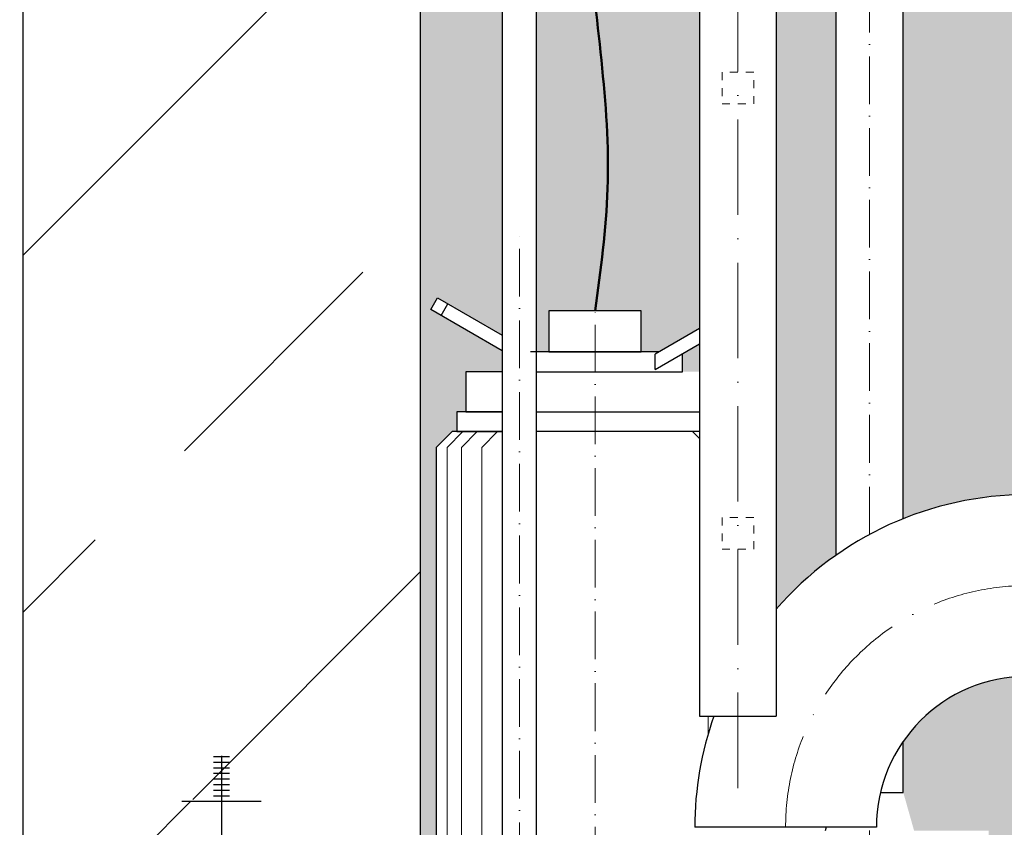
# Model space of a CAD drawing. Header units: millimetres. Extents: x -48448 to 452754, y -13941 to 17062.
# Tile 62 of 256: x 13132 to 13752, y -3715 to -3207. Entities that reach past the tile are written whole.
import ezdxf

# ---------------------------------------------------------------- set-up
doc = ezdxf.new("R2010")
doc.units = ezdxf.units.MM
doc.linetypes.add('ACAD_ISO10W100', pattern=[18, 12, -3, 0, -3])
doc.linetypes.add('JIS_02_1.0', pattern=[2, 1, -1])
doc.layers.add('Bemaßung', color=7, linetype='Continuous', lineweight=13)
doc.dimstyles.new('DIN', dxfattribs={"dimtxt": 2.5, "dimasz": 2.5, "dimexe": 1.25, "dimexo": 0.625, "dimtad": 1, "dimtih": 1, "dimdec": 4, "dimdsep": 46, "dimlunit": 6, "dimtxsty": 'Standard', "dimcen": 2.5, "dimadec": 0, "dimazin": 0, "dimtfac": 1, "dimtdec": 4, "dimtmove": 0, "dimatfit": 3, "dimfxl": 0, "dimtvp": 1, "dimtolj": 1, "dimtzin": 0, "dimarcsym": 0})

# ---------------------------------------------------------------- blocks, each defined once
blk = doc.blocks.new('*D26')
at = {"layer": 'Bemaßung', "color": 0, "lineweight": -2, "transparency": 16777216}
for p, q in [((12433.88293021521, 5202.086197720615), (11880.35893142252, 5202.086197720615)), ((11930.35893142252, -3720.202525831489), (11930.35893142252, 5152.086197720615)), ((12683.88293021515, -3770.202525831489), (11880.35893142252, -3770.202525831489))]:
    blk.add_line(p, q, dxfattribs=at)
at = {"layer": 'Bemaßung', "color": 0, "transparency": 16777216}
for points in [[(11922.02559808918, 5152.086197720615), (11938.69226475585, 5152.086197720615), (11930.35893142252, 5202.086197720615)], [(11922.02559808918, -3720.202525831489), (11938.69226475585, -3720.202525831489), (11930.35893142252, -3770.202525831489)]]:
    blk.add_solid(points, dxfattribs=at)
at = {"layer": 'DEFPOINTS', "color": 0, "transparency": 16777216}
for p in [(11930.35893142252, 5202.086197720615), (13133.88293021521, 5202.086197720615), (13383.88293021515, -3770.20252583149)]:
    blk.add_point(p, dxfattribs=at)
at = {"layer": 'Bemaßung', "color": 0, "transparency": 16777216, "insert": (11822.02559808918, 715.9418359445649), "char_height": 100, "attachment_point": 5, "rotation": 90}
blk.add_mtext('\\A1;10,72', dxfattribs=at)
blk = doc.blocks.new('*D29')
at = {"layer": 'Bemaßung', "color": 0, "lineweight": -2, "transparency": 16777216}
for p, q in [((12688.88293021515, 115.9418359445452), (12223.25052448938, 115.9418359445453)), ((12273.25052448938, 65.94183594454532), (12273.25052448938, -3720.202525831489)), ((12683.88293021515, -3770.202525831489), (12223.25052448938, -3770.202525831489))]:
    blk.add_line(p, q, dxfattribs=at)
at = {"layer": 'Bemaßung', "color": 0, "transparency": 16777216}
for points in [[(12264.91719115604, 65.94183594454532), (12281.58385782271, 65.94183594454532), (12273.25052448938, 115.9418359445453)], [(12264.91719115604, -3720.202525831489), (12281.58385782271, -3720.202525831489), (12273.25052448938, -3770.202525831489)]]:
    blk.add_solid(points, dxfattribs=at)
at = {"layer": 'DEFPOINTS', "color": 0, "transparency": 16777216}
for p in [(13388.88293021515, 115.941835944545), (12273.25052448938, -3770.202525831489), (13383.88293021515, -3770.20252583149)]:
    blk.add_point(p, dxfattribs=at)
at = {"layer": 'Bemaßung', "color": 0, "transparency": 16777216, "insert": (12164.91719115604, -1827.13034494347), "char_height": 100, "attachment_point": 5, "rotation": 90}
blk.add_mtext('\\A1;4,86', dxfattribs=at)

msp = doc.modelspace()

# ---------------------------------------------------------------- hatches: boundary and pattern name
h = msp.add_hatch()
h.set_pattern_fill('ANSI33', color=256, scale=50)
h.set_pattern_definition([(45, (-26299.61749887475, 0), (-224.5064030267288, 224.5064030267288), []), (45, (-26075.11099887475, 0), (-224.5064030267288, 224.5064030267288), [158.75, -79.375])])
h.paths.add_polyline_path([(15183.88293021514, -2152.069021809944), (15158.88293021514, -2152.069021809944), (15158.88293021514, -2155.588926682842), (15163.88293021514, -2155.588926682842)], flags=16)
h.paths.add_polyline_path([(14833.88293021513, -2152.069021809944), (14808.88293021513, -2152.069021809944), (14808.88293021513, -2155.588926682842), (14813.88293021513, -2155.588926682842)], flags=16)
h.paths.add_polyline_path([(14808.88293021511, -3698.708484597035), (14808.88293021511, -3695.188579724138), (14803.88293021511, -3695.188579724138), (14783.88293021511, -3698.708484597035)], flags=16)
h.paths.add_polyline_path([(15255.82466911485, -3905.36756811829), (14933.88293021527, -3905.36756811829), (14933.88293021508, -3770.202525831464), (14819.23546252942, -3770.202525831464, -1), (14798.5303979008, -3770.202525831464), (14683.88293021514, -3770.202525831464), (13883.88293021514, -3770.202525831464), (13883.88293021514, -3970.202525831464), (13383.88293021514, -3970.202525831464), (13383.88293021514, -3770.202525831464), (13269.23546252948, -3770.202525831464, -1), (13248.53039790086, -3770.202525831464), (13133.8829302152, -3770.202525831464), (13133.8829302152, -4270.202525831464), (14890.98971140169, -4270.202525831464)])
h.paths.add_polyline_path([(14808.88293021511, -3841.696567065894), (14808.88293021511, -3845.216471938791), (14813.88293021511, -3845.216471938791), (14833.88293021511, -3841.696567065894)], flags=16)
h.paths.add_polyline_path([(13283.88293021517, -3841.696567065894), (13258.88293021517, -3841.696567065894), (13258.88293021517, -3845.216471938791), (13263.88293021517, -3845.216471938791)], flags=16)
h.paths.add_polyline_path([(16024.2338346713, -3494.999753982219), (16493.22585296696, -3479.869458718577), (16486.58119211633, -3273.905672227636), (16017.58917382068, -3289.035967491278)], flags=25)
edge = h.paths.add_edge_path()
edge.add_line((16955.6852954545, -3872.577230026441), (16955.6852954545, -3578.115524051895))
edge.add_line((16955.6852954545, -3578.115524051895), (14683.88293021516, -3621.938627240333))
edge.add_line((14683.88293021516, -3621.938627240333), (14683.88293021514, -3770.202525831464))
edge.add_line((14683.88293021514, -3770.202525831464), (14798.5303979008, -3770.202525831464))
edge.add_arc((14808.88293021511, -3770.202525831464), 10.35253231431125, 0, 180, ccw=False)
edge.add_line((14819.23546252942, -3770.202525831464), (14933.88293021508, -3770.202525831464))
edge.add_line((14933.88293021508, -3770.202525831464), (14933.88293021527, -3905.36756811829))
edge.add_line((14933.88293021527, -3905.36756811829), (15255.82466911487, -3905.36756811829))
edge.add_line((15255.82466911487, -3905.36756811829), (16955.6852954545, -3872.577230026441))
edge = h.paths.add_edge_path()
edge.add_line((16955.6852954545, -3463.794260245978), (16955.68529545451, -2111.11509883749))
edge.add_line((16955.68529545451, -2111.11509883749), (15344.88293021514, -2030.574980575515))
edge.add_line((15344.88293021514, -2030.574980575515), (15344.88293021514, -2080.574980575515))
edge.add_line((15344.88293021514, -2080.574980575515), (15169.23546252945, -2080.574980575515))
edge.add_arc((15158.88293021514, -2080.574980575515), 10.35253231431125, -180, 0, ccw=False)
edge.add_line((15148.53039790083, -2080.574980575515), (14819.23546252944, -2080.574980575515))
edge.add_arc((14808.88293021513, -2080.574980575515), 10.35253231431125, -180, 0, ccw=False)
edge.add_line((14798.53039790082, -2080.574980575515), (14683.88293021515, -2080.574980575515))
edge.add_line((14683.88293021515, -2080.574980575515), (14683.88293021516, -3507.617363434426))
edge.add_line((14683.88293021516, -3507.617363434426), (16955.6852954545, -3463.794260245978))
h = msp.add_hatch()
h.set_pattern_fill('ANSI33', color=256, scale=50)
h.set_pattern_definition([(45, (-70561.62948107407, 44060.79804128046), (-224.5064030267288, 224.5064030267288), []), (45, (-70337.12298107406, 44060.79804128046), (-224.5064030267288, 224.5064030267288), [158.75, -79.375])])
edge = h.paths.add_edge_path()
edge.add_line((13383.88293021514, -2080.574980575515), (13269.23546252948, -2080.574980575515))
edge.add_arc((13258.88293021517, -2080.574980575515), 10.35253231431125, -180, 0, ccw=False)
edge.add_line((13248.53039790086, -2080.574980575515), (13133.8829302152, -2080.574980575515))
edge.add_line((13133.8829302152, -2080.574980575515), (13133.8829302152, -3770.202525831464))
edge.add_line((13133.8829302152, -3770.202525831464), (13248.53039790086, -3770.202525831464))
edge.add_arc((13258.88293021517, -3770.202525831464), 10.35253231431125, 0, 180, ccw=False)
edge.add_line((13269.23546252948, -3770.202525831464), (13383.88293021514, -3770.202525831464))
edge.add_line((13383.88293021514, -3770.202525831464), (13383.88293021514, -2080.574980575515))
h.paths.add_polyline_path([(13253.88293021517, -2173.188451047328), (13258.88293021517, -2173.188451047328), (13258.88293021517, -2169.668546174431), (13253.88293021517, -2169.668546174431)], flags=16)
h.paths.add_polyline_path([(13258.88293021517, -3698.708484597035), (13258.88293021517, -3695.188579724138), (13253.88293021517, -3695.188579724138), (13233.88293021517, -3698.708484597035)], flags=16)
at = {"layer": 'Bemaßung'}
h = msp.add_hatch(color=254, dxfattribs=at)
h.dxf.hatch_style = 1
edge = h.paths.add_edge_path()
edge.add_spline(control_points=[(13511.56042902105, -2770.202525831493), (13507.81351673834, -2845.546237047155), (13497.63938579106, -2920.81168649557), (13491.86428464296, -2996.052525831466)], knot_values=[395.3288283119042, 395.3288283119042, 395.3288283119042, 395.3288283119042, 621.4842521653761, 621.4842521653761, 621.4842521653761, 621.4842521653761], degree=3, periodic=0)
edge.add_line((13491.86428464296, -2996.052525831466), (13559.73293021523, -2996.052525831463))
edge.add_line((13559.73293021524, -2996.052525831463), (13559.73293021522, -2770.202525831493))
edge.add_line((13559.73293021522, -2770.202525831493), (13511.56042902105, -2770.202525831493))
edge = h.paths.add_edge_path()
edge.add_line((13645.56081709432, -2770.202525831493), (13608.03293021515, -2770.202525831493))
edge.add_line((13608.03293021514, -2770.202525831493), (13608.03293021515, -3577.830013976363))
edge.add_arc((13765.88293021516, -3715.041893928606), 209.150000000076, 125.12001380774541, 139.0010402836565, ccw=False)
edge.add_line((13645.56081709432, -3543.967899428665), (13645.56081709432, -2770.202525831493))
edge = h.paths.add_edge_path()
edge.add_line((13952.88293021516, -2770.202525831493), (13687.96081709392, -2770.202525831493))
edge.add_line((13687.96081709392, -2770.202525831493), (13687.9608170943, -3520.949475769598))
edge.add_arc((13765.88293021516, -3715.041893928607), 209.1500000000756, 90.00000000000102, 111.8739370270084, ccw=False)
edge.add_line((13765.88293021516, -3505.891893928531), (13797.88293021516, -3497.541893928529))
edge.add_line((13797.88293021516, -3497.541893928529), (13797.88293021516, -3453.041893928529))
edge.add_line((13797.88293021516, -3453.041893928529), (13817.88293021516, -3453.041893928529))
edge.add_line((13817.88293021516, -3453.041893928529), (13837.88293021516, -3453.041893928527))
edge.add_line((13837.88293021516, -3453.041893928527), (13967.88293021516, -3038.041893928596))
edge.add_line((13967.88293021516, -3038.041893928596), (13947.88293021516, -3038.041893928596))
edge.add_line((13947.88293021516, -3038.041893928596), (13947.88293021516, -2913.041893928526))
edge.add_line((13947.88293021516, -2913.041893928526), (13952.88293021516, -2913.041893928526))
edge.add_line((13952.88293021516, -2913.041893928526), (13952.88293021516, -2770.202525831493))
edge = h.paths.add_edge_path()
edge.add_line((14383.88293021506, -2770.202525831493), (13982.88293021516, -2770.202525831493))
edge.add_line((13982.88293021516, -2770.202525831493), (13982.88293021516, -2913.041893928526))
edge.add_line((13982.88293021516, -2913.041893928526), (13987.88293021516, -2913.041893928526))
edge.add_line((13987.88293021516, -2913.041893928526), (13987.88293021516, -3038.041893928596))
edge.add_line((13987.88293021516, -3038.041893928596), (13967.88293021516, -3038.041893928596))
edge.add_line((13967.88293021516, -3038.041893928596), (14097.88293021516, -3453.041893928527))
edge.add_line((14097.88293021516, -3453.041893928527), (14117.88293021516, -3453.041893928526))
edge.add_line((14117.88293021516, -3453.041893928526), (14137.88293021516, -3453.041893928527))
edge.add_line((14137.88293021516, -3453.041893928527), (14137.88293021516, -3497.541893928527))
edge.add_line((14137.88293021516, -3497.541893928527), (14169.88293021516, -3505.891893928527))
edge.add_line((14169.88293021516, -3505.891893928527), (14192.82272365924, -3505.891893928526))
edge.add_arc((14274.88293021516, -3563.041893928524), 99.99999999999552, 34.85489168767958, 145.1451083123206, ccw=False)
edge.add_line((14356.94313677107, -3505.891893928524), (14379.88293021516, -3505.891893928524))
edge.add_line((14379.88293021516, -3505.891893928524), (14411.88293021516, -3497.541893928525))
edge.add_line((14411.88293021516, -3497.541893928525), (14411.88293021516, -3453.041893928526))
edge.add_line((14411.88293021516, -3453.041893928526), (14431.88293021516, -3453.041893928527))
edge.add_line((14431.88293021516, -3453.041893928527), (14451.88293021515, -3453.041893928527))
edge.add_line((14451.88293021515, -3453.041893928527), (14451.88293021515, -3497.541893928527))
edge.add_line((14451.88293021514, -3497.541893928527), (14483.88293021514, -3505.881262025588))
edge.add_line((14483.88293021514, -3505.881262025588), (14683.88293021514, -3502.023258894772))
edge.add_line((14683.88293021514, -3502.023258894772), (14683.88293021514, -2770.202525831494))
edge.add_line((14683.88293021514, -2770.202525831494), (14583.88281354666, -2770.202525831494))
edge.add_line((14583.88281354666, -2770.202525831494), (14583.88279735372, -3070.535129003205))
edge.add_arc((14533.88283056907, -3023.236854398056), 68.8267641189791, 223.4094697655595, 316.5905302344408, ccw=False)
edge.add_arc((14433.88289699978, -3023.236854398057), 68.8267641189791, 223.409469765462, 316.5905302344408, ccw=False)
edge.add_line((14383.88293021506, -3070.535129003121), (14383.88293021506, -2770.202525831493))
edge = h.paths.add_edge_path()
edge.add_line((14683.88293021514, -3616.344522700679), (14483.88313522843, -3620.202521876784))
edge.add_line((14483.88313522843, -3620.202521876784), (14451.88293021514, -3628.541893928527))
edge.add_line((14451.88293021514, -3628.541893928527), (14451.88293021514, -3673.041893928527))
edge.add_line((14451.88293021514, -3673.041893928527), (14431.88293021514, -3673.041893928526))
edge.add_line((14431.88293021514, -3673.041893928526), (14411.88293021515, -3673.041893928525))
edge.add_line((14411.88293021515, -3673.041893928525), (14411.88293021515, -3628.541893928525))
edge.add_line((14411.88293021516, -3628.541893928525), (14379.88293021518, -3620.19189392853))
edge.add_line((14379.88293021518, -3620.19189392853), (14356.94313677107, -3620.191893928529))
edge.add_arc((14274.88293021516, -3563.041893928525), 99.99999999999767, 214.8548916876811, 325.14510831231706, ccw=False)
edge.add_line((14192.82272365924, -3620.191893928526), (14169.88293021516, -3620.191893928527))
edge.add_line((14169.88293021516, -3620.191893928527), (14137.88293021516, -3628.541893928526))
edge.add_line((14137.88293021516, -3628.541893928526), (14137.88293021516, -3673.041893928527))
edge.add_line((14137.88293021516, -3673.041893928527), (14117.88293021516, -3673.041893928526))
edge.add_line((14117.88293021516, -3673.041893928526), (14097.88293021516, -3673.041893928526))
edge.add_line((14097.88293021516, -3673.041893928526), (13979.38413614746, -3572.773683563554))
edge.add_line((13979.38413614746, -3572.773683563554), (13955.84509797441, -3573.227751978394))
edge.add_line((13955.84509797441, -3573.227751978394), (13837.88293021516, -3673.041893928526))
edge.add_line((13837.88293021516, -3673.041893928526), (13817.88293021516, -3673.041893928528))
edge.add_line((13817.88293021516, -3673.041893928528), (13797.88293021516, -3673.041893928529))
edge.add_line((13797.88293021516, -3673.041893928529), (13797.88293021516, -3628.541893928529))
edge.add_line((13797.88293021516, -3628.541893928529), (13765.88293021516, -3620.191893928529))
edge.add_arc((13765.88293021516, -3715.041893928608), 94.85000000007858, 90, 145.238239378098)
edge.add_line((13687.96081709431, -3660.961705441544), (13687.96081709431, -3693.202525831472))
edge.add_line((13687.96081709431, -3693.202525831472), (13694.76081709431, -3717.202525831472))
edge.add_line((13694.76081709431, -3717.202525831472), (13741.76081709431, -3717.202525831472))
edge.add_line((13741.76081709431, -3717.202525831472), (13741.76081709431, -3733.202525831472))
edge.add_line((13741.76081709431, -3733.202525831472), (13741.76081709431, -3749.202525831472))
edge.add_line((13741.76081709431, -3749.202525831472), (13694.76081709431, -3749.202525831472))
edge.add_line((13694.76081709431, -3749.202525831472), (13687.96081709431, -3773.202525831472))
edge.add_line((13687.96081709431, -3773.202525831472), (13690.91081709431, -3837.202525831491))
edge.add_line((13690.91081709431, -3837.202525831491), (13692.91081709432, -3837.202525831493))
edge.add_line((13692.91081709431, -3837.202525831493), (13692.91081709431, -3852.202525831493))
edge.add_line((13692.91081709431, -3852.202525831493), (13690.91081709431, -3852.202525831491))
edge.add_arc((13609.76081709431, -3852.20252583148), 81.14999999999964, 272.37472012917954, 359.999999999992, ccw=False)
edge.add_arc((13569.25264653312, -3909.202525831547), 50.04489358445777, 328.7480188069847, 331.2378843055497, ccw=False)
edge.add_line((13612.03572237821, -3935.165957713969), (13593.94472851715, -3935.165957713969))
edge.add_line((13593.94472851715, -3935.165957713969), (13593.94472851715, -3940.165957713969))
edge.add_line((13593.94472851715, -3940.165957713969), (13585.89645434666, -3970.202525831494))
edge.add_line((13585.89645434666, -3970.202525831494), (13883.88293021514, -3970.202525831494))
edge.add_line((13883.88293021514, -3970.202525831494), (13883.88293021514, -3770.202525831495))
edge.add_line((13883.88293021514, -3770.202525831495), (14683.88293021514, -3770.202525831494))
edge.add_line((14683.88293021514, -3770.202525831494), (14683.88293021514, -3616.344522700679))
h.paths.add_polyline_path([(13559.73293021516, -3411.04891868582), (13549.08849410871, -3417.194486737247), (13549.08849410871, -3428.586581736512), (13559.73293021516, -3428.586581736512)])
h.paths.add_polyline_path([(13781.83614062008, -3161.67392891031), (13932.94118836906, -3161.67392891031)], flags=16)
h.paths.add_polyline_path([(13435.58433363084, -2996.052525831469), (13435.58433363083, -2770.202525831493), (13383.88293021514, -2770.202525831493), (13383.88293021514, -2960.202525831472), (13389.88293021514, -2960.202525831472), (13389.88293021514, -2996.052525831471)])
h.paths.add_polyline_path([(13457.08433363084, -2770.202525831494), (13457.08433363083, -2996.052525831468), (13491.86428464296, -2996.052525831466), (13491.93216233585, -2995.170796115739), (13492.00043890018, -2994.289064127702), (13492.06911046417, -2993.407329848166), (13492.13817315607, -2992.525593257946), (13492.20762310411, -2991.643854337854), (13492.2774564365, -2990.762113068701), (13492.3476692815, -2989.880369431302), (13492.41825776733, -2988.998623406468), (13492.48921802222, -2988.116874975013), (13492.5605461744, -2987.235124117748), (13492.6322383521, -2986.353370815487), (13492.70429068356, -2985.471615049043), (13492.77669929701, -2984.589856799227), (13492.84946032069, -2983.708096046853), (13492.92256988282, -2982.826332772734), (13492.99602411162, -2981.944566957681), (13493.06981913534, -2981.062798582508), (13493.14395108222, -2980.181027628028), (13493.21841608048, -2979.299254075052), (13493.29321025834, -2978.417477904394), (13493.36832974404, -2977.535699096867), (13493.44377066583, -2976.653917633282), (13493.51952915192, -2975.772133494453), (13493.59560133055, -2974.890346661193), (13493.67198332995, -2974.008557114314), (13493.74867127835, -2973.126764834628), (13493.82566130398, -2972.244969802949), (13493.90294953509, -2971.363172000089), (13493.98053209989, -2970.48137140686), (13494.05840512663, -2969.599568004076), (13494.13656474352, -2968.71776177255), (13494.2150070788, -2967.835952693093), (13494.29372826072, -2966.954140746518), (13494.37272441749, -2966.072325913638), (13494.45199167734, -2965.190508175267), (13494.53152616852, -2964.308687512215), (13494.61132401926, -2963.426863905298), (13494.69138135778, -2962.545037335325), (13494.77169431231, -2961.663207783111), (13494.8522590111, -2960.781375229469), (13494.93307158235, -2959.89953965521), (13495.01412815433, -2959.017701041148), (13495.09542485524, -2958.135859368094), (13495.17695781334, -2957.254014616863), (13495.25872315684, -2956.372166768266), (13495.34071701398, -2955.490315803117), (13495.42293551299, -2954.608461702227), (13495.50537478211, -2953.72660444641), (13495.58803094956, -2952.844744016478), (13495.67090014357, -2951.962880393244), (13495.75397849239, -2951.08101355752), (13495.83726212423, -2950.19914349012), (13495.92074716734, -2949.317270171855), (13496.00442974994, -2948.43539358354), (13496.08830600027, -2947.553513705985), (13496.17237204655, -2946.671630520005), (13496.25662401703, -2945.789744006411), (13496.34105803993, -2944.907854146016), (13496.42567024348, -2944.025960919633), (13496.51045675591, -2943.144064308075), (13496.59541370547, -2942.262164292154), (13496.68053722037, -2941.380260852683), (13496.76582342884, -2940.498353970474), (13496.85126845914, -2939.616443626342), (13496.93686843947, -2938.734529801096), (13497.02261949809, -2937.852612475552), (13497.1085177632, -2936.970691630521), (13497.19455936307, -2936.088767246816), (13497.2807404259, -2935.20683930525), (13497.36705707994, -2934.324907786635), (13497.45350545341, -2933.442972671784), (13497.54008167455, -2932.561033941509), (13497.62678187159, -2931.679091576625), (13497.71360217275, -2930.797145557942), (13497.80053870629, -2929.915195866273), (13497.88758760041, -2929.033242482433), (13497.97474498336, -2928.151285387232), (13498.06200698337, -2927.269324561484), (13498.14936972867, -2926.387359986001), (13498.23682934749, -2925.505391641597), (13498.32438196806, -2924.623419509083), (13498.41202371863, -2923.741443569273), (13498.4997507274, -2922.859463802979), (13498.58755912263, -2921.977480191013), (13498.67544503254, -2921.095492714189), (13498.76340458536, -2920.213501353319), (13498.85143390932, -2919.331506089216), (13498.93952913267, -2918.449506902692), (13499.02768638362, -2917.567503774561), (13499.11590179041, -2916.685496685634), (13499.20417148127, -2915.803485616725), (13499.29249158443, -2914.921470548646), (13499.38085822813, -2914.039451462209), (13499.4692675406, -2913.157428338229), (13499.55771565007, -2912.275401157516), (13499.64619868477, -2911.393369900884), (13499.73471277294, -2910.511334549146), (13499.82325404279, -2909.629295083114), (13499.91181862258, -2908.747251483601), (13500.00040264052, -2907.865203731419), (13500.08900222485, -2906.983151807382), (13500.17761350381, -2906.101095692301), (13500.26623260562, -2905.21903536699), (13500.35485565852, -2904.336970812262), (13500.44347879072, -2903.454902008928), (13500.53209813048, -2902.572828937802), (13500.62070980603, -2901.690751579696), (13500.70930994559, -2900.808669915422), (13500.79789467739, -2899.926583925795), (13500.88646012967, -2899.044493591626), (13500.97500243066, -2898.162398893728), (13501.06351770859, -2897.280299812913), (13501.15200209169, -2896.398196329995), (13501.24045170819, -2895.516088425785), (13501.32886268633, -2894.633976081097), (13501.41723115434, -2893.751859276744), (13501.50555324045, -2892.869737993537), (13501.59382507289, -2891.987612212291), (13501.68204277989, -2891.105481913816), (13501.77020248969, -2890.223347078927), (13501.85830033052, -2889.341207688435), (13501.9463324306, -2888.459063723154), (13502.03429491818, -2887.576915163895), (13502.12218392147, -2886.694761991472), (13502.20999556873, -2885.812604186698), (13502.29772598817, -2884.930441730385), (13502.38537130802, -2884.048274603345), (13502.47292765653, -2883.166102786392), (13502.56039116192, -2882.283926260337), (13502.64775795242, -2881.401745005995), (13502.73502415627, -2880.519559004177), (13502.82218590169, -2879.637368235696), (13502.90923931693, -2878.755172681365), (13502.9961805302, -2877.872972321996), (13503.08300566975, -2876.990767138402), (13503.1697108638, -2876.108557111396), (13503.25629224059, -2875.226342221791), (13503.34274592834, -2874.344122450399), (13503.4290680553, -2873.461897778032), (13503.51525474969, -2872.579668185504), (13503.60130213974, -2871.697433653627), (13503.68720635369, -2870.815194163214), (13503.77296351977, -2869.932949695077), (13503.85856976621, -2869.05070023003), (13503.94402122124, -2868.168445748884), (13504.02931401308, -2867.286186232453), (13504.11444426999, -2866.403921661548), (13504.19940812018, -2865.521652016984), (13504.28420169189, -2864.639377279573), (13504.36882111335, -2863.757097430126), (13504.45326251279, -2862.874812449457), (13504.53752201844, -2861.99252231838), (13504.62159575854, -2861.110227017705), (13504.70547986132, -2860.227926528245), (13504.78917045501, -2859.345620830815), (13504.87266366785, -2858.463309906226), (13504.95595562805, -2857.580993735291), (13505.03904246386, -2856.698672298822), (13505.1219203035, -2855.816345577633), (13505.20458527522, -2854.934013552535), (13505.28703350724, -2854.051676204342), (13505.36926112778, -2853.169333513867), (13505.4512642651, -2852.286985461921), (13505.5330390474, -2851.404632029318), (13505.61458160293, -2850.52227319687), (13505.69588805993, -2849.63990894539), (13505.77695454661, -2848.757539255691), (13505.85777719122, -2847.875164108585), (13505.93835212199, -2846.992783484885), (13506.01867546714, -2846.110397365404), (13506.09874335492, -2845.228005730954), (13506.17855191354, -2844.345608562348), (13506.25809727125, -2843.463205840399), (13506.33737555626, -2842.580797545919), (13506.41638289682, -2841.698383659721), (13506.49511542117, -2840.815964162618), (13506.57356925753, -2839.933539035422), (13506.65174053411, -2839.051108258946), (13506.72962537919, -2838.168671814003), (13506.80721992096, -2837.286229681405), (13506.88452028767, -2836.403781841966), (13506.96152260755, -2835.521328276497), (13507.03822300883, -2834.638868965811), (13507.11461761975, -2833.756403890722), (13507.19070256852, -2832.873933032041), (13507.2664739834, -2831.991456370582), (13507.3419279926, -2831.108973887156), (13507.41706072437, -2830.226485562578), (13507.49186830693, -2829.343991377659), (13507.5663468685, -2828.461491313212), (13507.64049253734, -2827.57898535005), (13507.71430144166, -2826.696473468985), (13507.7877697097, -2825.813955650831), (13507.8608934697, -2824.9314318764), (13507.93366884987, -2824.048902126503), (13508.00609197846, -2823.166366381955), (13508.0781589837, -2822.283824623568), (13508.14986599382, -2821.401276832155), (13508.22120913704, -2820.518722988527), (13508.29218454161, -2819.636163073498), (13508.36278833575, -2818.753597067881), (13508.4330166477, -2817.871024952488), (13508.50286560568, -2816.988446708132), (13508.57233133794, -2816.105862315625), (13508.6414099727, -2815.223271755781), (13508.71009763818, -2814.340675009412), (13508.77839046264, -2813.45807205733), (13508.84628457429, -2812.575462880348), (13508.91377610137, -2811.69284745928), (13508.98086117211, -2810.810225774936), (13509.04753591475, -2809.927597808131), (13509.1137964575, -2809.044963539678), (13509.17963892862, -2808.162322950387), (13509.24505945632, -2807.279676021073), (13509.31005416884, -2806.397022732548), (13509.37461919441, -2805.514363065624), (13509.43875066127, -2804.631697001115), (13509.50244469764, -2803.749024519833), (13509.56569743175, -2802.86634560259), (13509.62850499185, -2801.983660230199), (13509.69086350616, -2801.100968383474), (13509.75276910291, -2800.218270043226), (13509.81421791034, -2799.335565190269), (13509.87520605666, -2798.452853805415), (13509.93572967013, -2797.570135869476), (13509.99578487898, -2796.687411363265), (13510.05536781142, -2795.804680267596), (13510.11447459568, -2794.92194256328), (13510.17310136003, -2794.039198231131), (13510.23124423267, -2793.156447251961), (13510.28889934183, -2792.273689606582), (13510.34606281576, -2791.390925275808), (13510.40273078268, -2790.508154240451), (13510.45889937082, -2789.625376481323), (13510.51456470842, -2788.742591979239), (13510.56972292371, -2787.859800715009), (13510.62437014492, -2786.977002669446), (13510.67850250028, -2786.094197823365), (13510.73211611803, -2785.211386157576), (13510.78520712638, -2784.328567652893), (13510.83777165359, -2783.445742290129), (13510.88980582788, -2782.562910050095), (13510.94130577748, -2781.680070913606), (13510.99226763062, -2780.797224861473), (13511.04268751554, -2779.914371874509), (13511.09256156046, -2779.031511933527), (13511.14188589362, -2778.148645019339), (13511.19065664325, -2777.265771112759), (13511.23886993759, -2776.382890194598), (13511.28652190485, -2775.50000224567), (13511.33360867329, -2774.617107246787), (13511.38012637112, -2773.734205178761), (13511.42607112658, -2772.851296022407), (13511.4714390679, -2771.968379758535), (13511.51622632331, -2771.08545636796), (13511.56042902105, -2770.202525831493)])
h.paths.add_polyline_path([(13457.08433363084, -3044.352525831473), (13457.08433363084, -3415.962647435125), (13464.82960825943, -3415.962647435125), (13464.82960825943, -3390.202525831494), (13493.94472851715, -3390.202525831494), (13494.13099060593, -3388.855039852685), (13494.31716568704, -3387.507552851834), (13494.50316675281, -3386.160063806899), (13494.68890679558, -3384.812571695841), (13494.87429880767, -3383.465075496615), (13495.05925578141, -3382.117574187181), (13495.24369070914, -3380.770066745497), (13495.42751658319, -3379.422552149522), (13495.61064639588, -3378.075029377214), (13495.79299313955, -3376.727497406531), (13495.97446980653, -3375.379955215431), (13496.15498938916, -3374.032401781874), (13496.33446487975, -3372.684836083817), (13496.51280927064, -3371.337257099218), (13496.68993555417, -3369.989663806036), (13496.86575672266, -3368.64205518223), (13497.04018576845, -3367.294430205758), (13497.21313568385, -3365.946787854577), (13497.38451946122, -3364.599127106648), (13497.55425009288, -3363.251446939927), (13497.72224057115, -3361.903746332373), (13497.88840388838, -3360.556024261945), (13498.05265303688, -3359.2082797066), (13498.21490100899, -3357.860511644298), (13498.37506079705, -3356.512719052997), (13498.53304539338, -3355.164900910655), (13498.68876779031, -3353.817056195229), (13498.84214098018, -3352.46918388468), (13498.99307795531, -3351.121282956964), (13499.14149170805, -3349.773352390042), (13499.28729523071, -3348.425391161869), (13499.43040151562, -3347.077398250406), (13499.57072355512, -3345.729372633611), (13499.70817434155, -3344.381313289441), (13499.84266686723, -3343.033219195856), (13499.97411412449, -3341.685089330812), (13500.10242910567, -3340.336922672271), (13500.22752480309, -3338.988718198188), (13500.34931420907, -3337.640474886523), (13500.46771031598, -3336.292191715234), (13500.58262611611, -3334.943867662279), (13500.69397460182, -3333.595501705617), (13500.80166876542, -3332.247092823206), (13500.90562159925, -3330.898639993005), (13501.00574609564, -3329.550142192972), (13501.10195524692, -3328.201598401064), (13501.19416204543, -3326.853007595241), (13501.28227948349, -3325.504368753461), (13501.36622055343, -3324.155680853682), (13501.44589824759, -3322.806942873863), (13501.5212255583, -3321.458153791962), (13501.59211547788, -3320.109312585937), (13501.65848099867, -3318.760418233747), (13501.72023511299, -3317.41146971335), (13501.77729081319, -3316.062466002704), (13501.82956109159, -3314.713406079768), (13501.87695894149, -3313.36428892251), (13501.91942495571, -3312.015113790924), (13501.95699948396, -3310.665880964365), (13501.9897454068, -3309.316590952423), (13502.01772560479, -3307.967244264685), (13502.0410029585, -3306.617841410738), (13502.0596403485, -3305.268382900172), (13502.07370065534, -3303.918869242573), (13502.08324675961, -3302.56930094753), (13502.08834154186, -3301.219678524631), (13502.08904788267, -3299.870002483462), (13502.0854286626, -3298.520273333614), (13502.07754676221, -3297.170491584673), (13502.06546506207, -3295.820657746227), (13502.04924644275, -3294.470772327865), (13502.02895378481, -3293.120835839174), (13502.00464996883, -3291.770848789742), (13501.97639787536, -3290.420811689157), (13501.94426038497, -3289.070725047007), (13501.90830037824, -3287.72058937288), (13501.86858073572, -3286.370405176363), (13501.82516433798, -3285.020172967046), (13501.7781140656, -3283.669893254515), (13501.72749279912, -3282.319566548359), (13501.67336341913, -3280.969193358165), (13501.61578880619, -3279.618774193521), (13501.55483184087, -3278.268309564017), (13501.49055540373, -3276.917799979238), (13501.42302237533, -3275.567245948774), (13501.35229563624, -3274.216647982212), (13501.27843806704, -3272.86600658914), (13501.20151254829, -3271.515322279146), (13501.12158196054, -3270.164595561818), (13501.03870918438, -3268.813826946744), (13500.95295710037, -3267.463016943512), (13500.86438858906, -3266.112166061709), (13500.77306653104, -3264.761274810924), (13500.67905380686, -3263.410343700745), (13500.58241329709, -3262.059373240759), (13500.4832078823, -3260.708363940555), (13500.38150044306, -3259.35731630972), (13500.27735385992, -3258.006230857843), (13500.17083101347, -3256.65510809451), (13500.06199478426, -3255.303948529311), (13499.95090805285, -3253.952752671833), (13499.83763369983, -3252.601521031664), (13499.72223460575, -3251.250254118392), (13499.60477365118, -3249.898952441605), (13499.48531371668, -3248.54761651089), (13499.36391768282, -3247.196246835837), (13499.24064843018, -3245.844843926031), (13499.1155688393, -3244.493408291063), (13498.98874179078, -3243.141940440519), (13498.86023016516, -3241.790440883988), (13498.73009684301, -3240.438910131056), (13498.59840470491, -3239.087348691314), (13498.46521663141, -3237.735757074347), (13498.33059550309, -3236.384135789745), (13498.1946042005, -3235.032485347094), (13498.05730560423, -3233.680806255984), (13497.91876259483, -3232.329099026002), (13497.77903805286, -3230.977364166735), (13497.6381948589, -3229.625602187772), (13497.49629589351, -3228.273813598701), (13497.35340403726, -3226.921998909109), (13497.20958217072, -3225.570158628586), (13497.06489317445, -3224.218293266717), (13496.91939992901, -3222.866403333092), (13496.77316531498, -3221.514489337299), (13496.62625221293, -3220.162551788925), (13496.4787235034, -3218.810591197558), (13496.33064206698, -3217.458608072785), (13496.18207078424, -3216.106602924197), (13496.03307253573, -3214.754576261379), (13495.88371020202, -3213.40252859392), (13495.73404666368, -3212.050460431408), (13495.58414480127, -3210.698372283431), (13495.43406749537, -3209.346264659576), (13495.28387762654, -3207.994138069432), (13495.13363807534, -3206.641993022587), (13494.98341172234, -3205.289830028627), (13494.83326144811, -3203.937649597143), (13494.68325013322, -3202.585452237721), (13494.53344065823, -3201.233238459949), (13494.38389590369, -3199.881008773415), (13494.2346787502, -3198.528763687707), (13494.08585207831, -3197.176503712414), (13493.93747876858, -3195.824229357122), (13493.78962170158, -3194.471941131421), (13493.64234375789, -3193.119639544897), (13493.49570781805, -3191.767325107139), (13493.34977676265, -3190.414998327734), (13493.20461347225, -3189.062659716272), (13493.06028082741, -3187.710309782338), (13492.91684170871, -3186.357949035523), (13492.7743589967, -3185.005577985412), (13492.63289557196, -3183.653197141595), (13492.49251431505, -3182.300807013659), (13492.35327810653, -3180.948408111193), (13492.21524982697, -3179.596000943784), (13492.07849235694, -3178.243586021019), (13491.94306857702, -3176.891163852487), (13491.80904136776, -3175.538734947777), (13491.67647360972, -3174.186299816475), (13491.54542818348, -3172.83385896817), (13491.41596796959, -3171.48141291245), (13491.28815584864, -3170.128962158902), (13491.16205470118, -3168.776507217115), (13491.03772740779, -3167.424048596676), (13490.91523684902, -3166.071586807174), (13490.79464590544, -3164.719122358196), (13490.67601745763, -3163.36665575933), (13490.55941438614, -3162.014187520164), (13490.44489957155, -3160.661718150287), (13490.33253589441, -3159.309248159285), (13490.2223862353, -3157.956778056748), (13490.11451347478, -3156.604308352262), (13490.00898049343, -3155.251839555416), (13489.90585017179, -3153.899372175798), (13489.80518539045, -3152.546906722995), (13489.70704720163, -3151.194443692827), (13489.61145875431, -3149.841983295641), (13489.51840746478, -3148.489525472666), (13489.42787935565, -3147.137070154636), (13489.33986044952, -3145.784617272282), (13489.254336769, -3144.432166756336), (13489.17129433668, -3143.07971853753), (13489.09071917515, -3141.727272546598), (13489.01259730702, -3140.37482871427), (13488.9369147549, -3139.02238697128), (13488.86365754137, -3137.669947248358), (13488.79281168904, -3136.317509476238), (13488.72436322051, -3134.965073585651), (13488.65829815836, -3133.612639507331), (13488.59460252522, -3132.260207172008), (13488.53326234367, -3130.907776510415), (13488.47426363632, -3129.555347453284), (13488.41759242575, -3128.202919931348), (13488.36323473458, -3126.850493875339), (13488.3111765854, -3125.498069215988), (13488.26140400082, -3124.145645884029), (13488.21390300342, -3122.793223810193), (13488.16865961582, -3121.440802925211), (13488.12565986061, -3120.088383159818), (13488.08488976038, -3118.735964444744), (13488.04633533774, -3117.383546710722), (13488.00998261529, -3116.031129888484), (13487.97581761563, -3114.678713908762), (13487.94382636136, -3113.326298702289), (13487.91399487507, -3111.973884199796), (13487.88630917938, -3110.621470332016), (13487.86075529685, -3109.269057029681), (13487.83731925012, -3107.916644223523), (13487.81598706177, -3106.564231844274), (13487.79674475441, -3105.211819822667), (13487.77957835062, -3103.859408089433), (13487.76447387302, -3102.506996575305), (13487.7514173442, -3101.154585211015), (13487.74039478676, -3099.802173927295), (13487.73139222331, -3098.449762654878), (13487.72439567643, -3097.097351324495), (13487.71939116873, -3095.744939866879), (13487.71636472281, -3094.392528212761), (13487.71530236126, -3093.040116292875), (13487.71619010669, -3091.687704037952), (13487.7190139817, -3090.335291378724), (13487.72376000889, -3088.982878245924), (13487.73041421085, -3087.630464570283), (13487.73896261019, -3086.278050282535), (13487.7493912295, -3084.92563531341), (13487.76168609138, -3083.573219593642), (13487.77583321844, -3082.220803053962), (13487.79181863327, -3080.868385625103), (13487.80962835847, -3079.515967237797), (13487.82924841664, -3078.163547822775), (13487.85066483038, -3076.811127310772), (13487.87386362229, -3075.458705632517), (13487.89883081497, -3074.106282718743), (13487.92555243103, -3072.753858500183), (13487.95401449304, -3071.401432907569), (13487.98420302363, -3070.049005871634), (13488.01610404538, -3068.696577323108), (13488.0497035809, -3067.344147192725), (13488.08498765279, -3065.991715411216), (13488.12194228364, -3064.639281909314), (13488.16055349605, -3063.286846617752), (13488.20080731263, -3061.934409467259), (13488.24268975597, -3060.581970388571), (13488.28618684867, -3059.229529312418), (13488.33128461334, -3057.877086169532), (13488.37796907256, -3056.524640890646), (13488.42622624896, -3055.172193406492), (13488.47604216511, -3053.819743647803), (13488.52740284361, -3052.467291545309), (13488.58029430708, -3051.114837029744), (13488.63470257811, -3049.76238003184), (13488.69061367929, -3048.409920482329), (13488.74801363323, -3047.057458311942), (13488.80688846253, -3045.704993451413), (13488.86722418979, -3044.352525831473)])
h.paths.add_polyline_path([(13435.58433363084, -3428.586581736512), (13435.58433363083, -3415.337364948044), (13390.56850614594, -3389.347464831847), (13394.76170372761, -3382.084633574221), (13435.58433363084, -3405.653589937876), (13435.58433363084, -3044.352525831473), (13389.88293021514, -3044.352525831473), (13389.88293021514, -3080.202525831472), (13383.88293021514, -3080.202525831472), (13383.88293021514, -3970.202525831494), (13401.99300268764, -3970.202525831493), (13393.94472851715, -3940.165957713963), (13393.94472851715, -3850.133497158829), (13411.99300268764, -3820.096929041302), (13411.99300268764, -3761.586707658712), (13403.94472851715, -3731.550139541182), (13393.94472851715, -3721.550139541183), (13393.94472851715, -3476.13118529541), (13403.94472851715, -3466.13118529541), (13406.97568565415, -3466.13118529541), (13406.97568565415, -3453.807456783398), (13412.55297389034, -3453.807456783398), (13412.55297389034, -3428.586581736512)])
h = msp.add_hatch(color=254, dxfattribs=at)
h.dxf.hatch_style = 1
edge = h.paths.add_edge_path()
edge.add_line((13559.73293021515, -3044.352525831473), (13488.86722418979, -3044.352525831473))
edge.add_spline(control_points=[(13488.86722418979, -3044.352525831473), (13487.24863392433, -3080.203144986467), (13487.01443264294, -3169.924712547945), (13508.43975243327, -3285.348561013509), (13497.48188320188, -3364.615490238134), (13493.94472851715, -3390.202525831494)], knot_values=[0, 0, 0, 0, 107.7696950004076, 269.7323049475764, 346.9333347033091, 346.9333347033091, 346.9333347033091, 346.9333347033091], degree=3, periodic=0)
edge.add_line((13493.94472851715, -3390.202525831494), (13523.05984877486, -3390.202525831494))
edge.add_line((13523.05984877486, -3390.202525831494), (13523.05984877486, -3415.962647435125))
edge.add_line((13523.05984877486, -3415.962647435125), (13534.44931204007, -3415.962647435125))
edge.add_line((13534.44931204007, -3415.962647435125), (13559.73293021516, -3401.365143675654))
edge.add_line((13559.73293021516, -3401.365143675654), (13559.73293021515, -3044.352525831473))

# ---------------------------------------------------------------- linework, layer by layer
at = {"linetype": 'ACAD_ISO10W100', "lineweight": 18, "ltscale": 2.5}
for p, q in [((13666.76081709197, -3530.872056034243), (13666.76081709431, -606.3370375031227)), ((13446.33433363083, -3967.536108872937), (13446.33433363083, -3337.318198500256)), ((13493.94472851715, -3970.202525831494), (13493.94472851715, -3390.202525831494)), ((13666.76081709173, -3837.202525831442), (13666.76081709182, -3715.041893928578))]:
    msp.add_line(p, q, dxfattribs=at)
for p, q in [((13133.8829302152, -791.0585736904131), (13133.8829302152, -4320.202525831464)), ((13383.88293021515, -791.058573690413), (13383.88293021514, -3770.202525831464)), ((13608.03293021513, -791.058573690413), (13608.03293021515, -3645.202525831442)), ((13559.73293021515, -3044.352525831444), (13559.73293021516, -3645.202525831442)), ((13397.15228118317, -3393.148609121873), (13401.34547876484, -3385.885777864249)), ((13531.90305940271, -3427.116502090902), (13531.90305940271, -3417.432727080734)), ((13403.94472851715, -3466.13118529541), (13393.94472851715, -3476.13118529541)), ((13435.58433363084, -3466.13118529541), (13403.94472851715, -3466.13118529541)), ((13559.73293021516, -3466.13118529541), (13457.08433363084, -3466.13118529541)), ((13559.73293021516, -3645.202525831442), (13608.03293021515, -3645.202525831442)), ((13253.88293021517, -3670.549245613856), (13263.88293021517, -3670.549245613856)), ((13253.88293021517, -3674.069150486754), (13263.88293021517, -3674.069150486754)), ((13258.88293021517, -3670.202525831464), (13258.88293021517, -3759.849993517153)), ((13253.88293021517, -3677.589055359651), (13263.88293021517, -3677.589055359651)), ((13253.88293021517, -3681.108960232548), (13263.88293021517, -3681.108960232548)), ((13253.88293021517, -3684.628865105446), (13263.88293021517, -3684.628865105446)), ((13253.88293021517, -3688.148769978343), (13263.88293021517, -3688.148769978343)), ((13253.88293021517, -3691.66867485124), (13263.88293021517, -3691.66867485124)), ((13233.88293021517, -3698.708484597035), (13283.88293021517, -3698.708484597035)), ((13253.88293021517, -3695.188579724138), (13263.88293021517, -3695.188579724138)), ((13673.58144322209, -3693.202525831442), (13687.96081709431, -3693.202525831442)), ((13671.03293021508, -3715.041893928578), (13556.73293021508, -3715.041893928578)), ((13639.37299613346, -3715.041893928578), (13638.76081709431, -3717.202525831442))]:
    msp.add_line(p, q)
at = {"linetype": 'ACAD_ISO10W100', "lineweight": 18, "ltscale": 5}
msp.add_line((13583.88293021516, -3690.354281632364), (13583.88293021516, -791.058573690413), dxfattribs=at)
for points in [[(13645.56081709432, -1212.478094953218), (13645.56081709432, -1212.478094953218), (13645.56081709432, -3543.967899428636)], [(13687.9608170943, -3520.949475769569), (13687.96081709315, -1212.478094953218)], [(13435.58433363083, -3044.352525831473), (13435.58433363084, -3870.977575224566), (13457.08433363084, -3870.977575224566), (13457.08433363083, -3044.352525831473)], [(13435.58433363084, -3415.337364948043), (13390.56850614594, -3389.347464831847), (13394.76170372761, -3382.084633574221), (13435.58433363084, -3405.653589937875)], [(13559.73293021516, -3401.365143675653), (13531.90305940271, -3417.432727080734)], [(13531.90305940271, -3427.116502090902), (13559.73293021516, -3411.04891868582)], [(13534.44931204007, -3415.962647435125), (13453.44014499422, -3415.962647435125)], [(13457.08433363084, -3428.586581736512), (13549.08849410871, -3428.586581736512), (13549.08849410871, -3417.194486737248)], [(13435.58433363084, -3428.586581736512), (13412.55297389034, -3428.586581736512), (13412.55297389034, -3453.807456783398), (13435.58433363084, -3453.807456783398)], [(13435.58433363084, -3453.807456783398), (13406.97568565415, -3453.807456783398), (13406.97568565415, -3466.13118529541), (13435.58433363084, -3466.13118529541)], [(13457.08433363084, -3453.807456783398), (13559.73293021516, -3453.807456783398)], [(13393.94472851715, -3476.13118529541), (13393.94472851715, -3721.550139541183)], [(13687.96081709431, -3693.202525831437), (13687.96081709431, -3660.961705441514)]]:
    msp.add_lwpolyline(points)
at = {"linetype": 'JIS_02_1.0', "lineweight": 18, "ltscale": 5}
for points in [[(13573.88293021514, -3260.202525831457), (13593.88293021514, -3260.202525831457), (13593.88293021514, -3240.202525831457), (13573.88293021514, -3240.202525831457)], [(13573.88293021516, -3540.202525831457), (13593.88293021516, -3540.202525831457), (13593.88293021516, -3520.202525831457), (13573.88293021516, -3520.202525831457)]]:
    msp.add_lwpolyline(points, close=True, dxfattribs=at)
msp.add_lwpolyline([(13464.82960825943, -3415.962647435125), (13523.05984877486, -3415.962647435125), (13523.05984877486, -3390.202525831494), (13464.82960825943, -3390.202525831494)], close=True)
for radius, start, end in [(209.1500000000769, 90, 139.0010402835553), (94.85000000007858, 90, 180), (209.1500000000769, 160.493122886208, 180)]:
    msp.add_arc((13765.88293021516, -3715.041893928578), radius, start, end)
at = {"linetype": 'ACAD_ISO10W100', "lineweight": 18, "ltscale": 5}
msp.add_arc((13765.88293021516, -3715.041893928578), 152, 90, 180, dxfattribs=at)
at = {"layer": 'Bemaßung'}
for p, q in [((13410.82052569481, -3466.13118529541), (13400.82052569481, -3476.13118529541)), ((13419.86548642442, -3466.13118529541), (13409.86548642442, -3476.13118529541)), ((13432.67923099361, -3466.13118529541), (13422.67923099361, -3476.13118529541)), ((13559.73293021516, -3470.653889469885), (13555.21022604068, -3466.13118529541)), ((13400.82052569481, -3476.13118529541), (13400.82052569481, -3721.550139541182)), ((13409.86548642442, -3476.13118529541), (13409.86548642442, -3721.550139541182)), ((13422.67923099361, -3476.13118529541), (13422.67923099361, -3721.550139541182)), ((13565.21022604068, -3656.099648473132), (13565.21022604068, -3645.202525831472))]:
    msp.add_line(p, q, dxfattribs=at)
at = {"layer": 'Bemaßung', "lineweight": 50}
msp.add_open_spline([(13493.94472851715, -3390.202525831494), (13497.48188320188, -3364.615490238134), (13508.43975243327, -3285.348561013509), (13487.01443264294, -3169.924712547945), (13487.24863392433, -3080.203144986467), (13488.86722418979, -3044.352525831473)], degree=3, knots=[0, 0, 0, 0, 77.20102975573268, 239.1636397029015, 346.9333347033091, 346.9333347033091, 346.9333347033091, 346.9333347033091], dxfattribs=at)

# ---------------------------------------------------------------- dimensions: what is measured, and where the dimension line sits
at = {"layer": 'Bemaßung'}
for base, p1, p2, text, override, picture, middle in [((11930.35893142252, 5202.086197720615), (13383.88293021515, -3770.20252583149), (13133.88293021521, 5202.086197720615), '10,72', {"dimscale": 100, "dimtxt": 1, "dimasz": 0.5, "dimexe": 0.5, "dimexo": 7, "dimgap": 0.5, "dimtih": 0, "dimdec": 2, "dimzin": 8, "dimlunit": 6, "dimsah": 1, "dimtmove": 2}, '*D26', (11822.02559808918, 715.9418359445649)), ((12273.25052448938, -3770.202525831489), (13388.88293021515, 115.941835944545), (13383.88293021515, -3770.20252583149), '4,86', {"dimscale": 100, "dimtxt": 1, "dimasz": 0.5, "dimexe": 0.5, "dimexo": 7, "dimgap": 0.5, "dimtih": 0, "dimdec": 2, "dimsah": 1, "dimtmove": 2}, '*D29', (12164.91719115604, -1827.13034494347))]:
    dim = msp.add_linear_dim(base=base, p1=p1, p2=p2, angle=90, text=text, dimstyle='DIN', override=override, dxfattribs=at)
    dim.commit()
    dim.dimension.update_dxf_attribs({"geometry": picture, "text_midpoint": middle})

doc.saveas('drawing.dxf')
